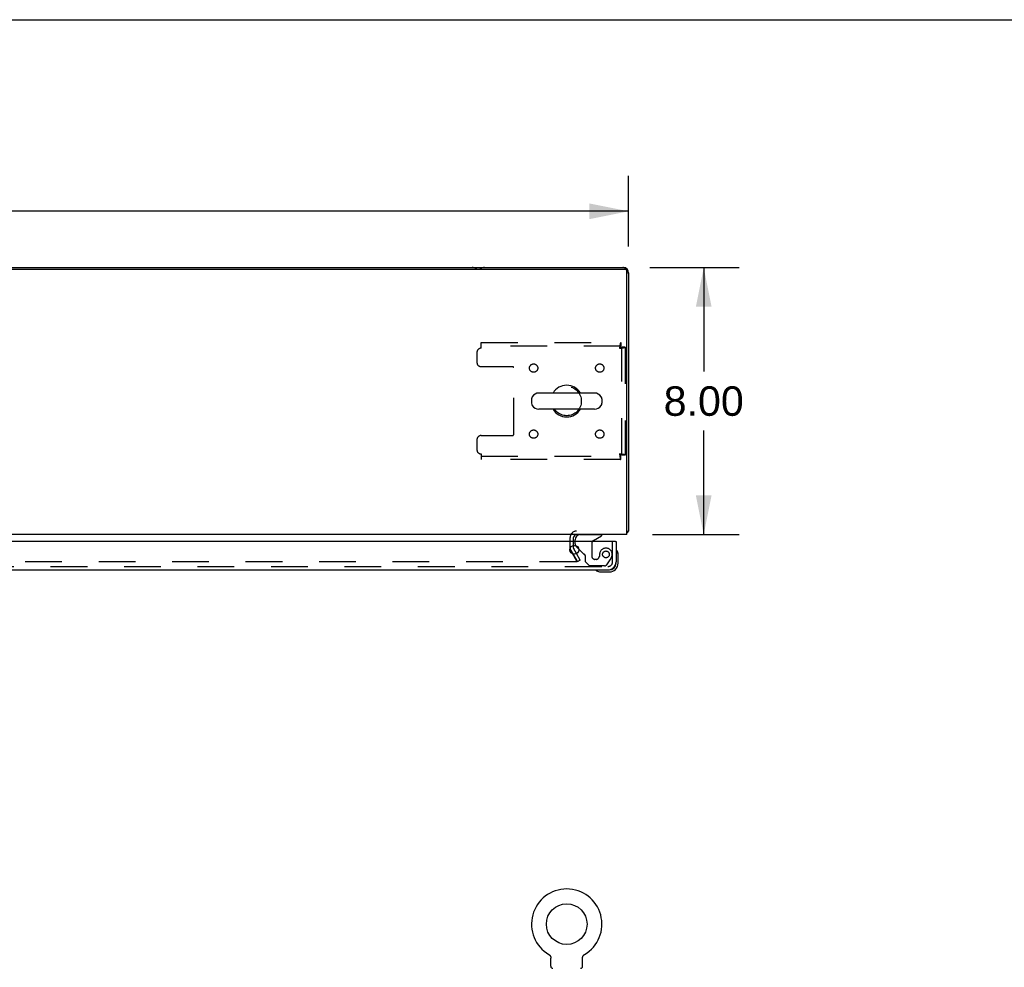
# Model space of a CAD drawing. Header units: inches. Extents: x 0 to 200, y 0 to 129.
# Tile 21 of 27: x 71 to 100, y 101 to 129. Entities that reach past the tile are written whole.
import ezdxf

# ---------------------------------------------------------------- set-up
doc = ezdxf.new("R2010")
doc.units = ezdxf.units.IN
doc.header["$LTSCALE"] = 11
doc.header["$MEASUREMENT"] = 0
doc.linetypes.add('HIDDEN', pattern=[0.2, 0.1, -0.1])
doc.layers.get('0').update_dxf_attribs({"linetype": 'CONTINUOUS'})
for name, color, linetype in [('DEFAULT_2', 8, 'HIDDEN'), ('DIMENSIONS', 7, 'CONTINUOUS'), ('MASTER_DOOR_ASSEMBLY', 7, 'CONTINUOUS')]:
    doc.layers.add(name, color=color, linetype=linetype)
doc.styles.get("Standard").update_dxf_attribs({"font": 'arial.ttf'})
doc.dimstyles.new('DIMSTYLE_1', dxfattribs={"dimtxt": 0.882353, "dimasz": 1.176471, "dimexe": 0.09, "dimexo": 0.07, "dimgap": 0.0375, "dimtad": 0, "dimtih": 1, "dimtoh": 1, "dimzin": 4, "dimdsep": 46, "dimtxsty": 'Standard', "dimblk": '_FILLED', "dimblk1": '_FILLED', "dimblk2": '_FILLED', "dimcen": 0.09, "dimadec": 3, "dimazin": 1, "dimtfac": 1, "dimtdec": 3, "dimtofl": 0, "dimtmove": 0, "dimatfit": 3, "dimldrblk": '_FILLED', "dimfxl": 0, "dimtolj": 1, "dimtzin": 4, "dimarcsym": 0})

# ---------------------------------------------------------------- blocks, each defined once
blk = doc.blocks.new('_FILLED')
at = {"color": 0, "linetype": 'ByBlock'}
blk.add_solid([(0, 0), (-1, 0.2), (-1, -0.2)], dxfattribs=at)
blk = doc.blocks.new('*D3')
at = {"layer": 'DIMENSIONS', "color": 2, "linetype": 'Continuous'}
for p, q in [((40.75, 122.623), (40.75, 124.732)), ((88.75, 122.623), (88.75, 124.732)), ((40.75, 123.673), (62.767, 123.673)), ((88.75, 123.673), (66.733, 123.673))]:
    blk.add_line(p, q, dxfattribs=at)
at = {"layer": 'DIMENSIONS', "color": 2, "linetype": 'Continuous', "xscale": 1.1764705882, "yscale": 1.1764705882, "zscale": 1.1764705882, "rotation": 180}
blk.add_blockref('_FILLED', (40.75, 123.673), dxfattribs=at)
at = {"layer": 'DIMENSIONS', "color": 2, "linetype": 'Continuous', "xscale": 1.1764705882, "yscale": 1.1764705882, "zscale": 1.1764705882}
blk.add_blockref('_FILLED', (88.75, 123.673), dxfattribs=at)
at = {"layer": 'DIMENSIONS', "color": 2, "linetype": 'Continuous', "insert": (64.75, 124.114), "char_height": 0.8824, "width": 3.08332, "attachment_point": 2, "line_spacing_factor": 0.9}
blk.add_mtext('48.00', dxfattribs=at)
blk = doc.blocks.new('*D4')
at = {"layer": 'DIMENSIONS', "color": 2, "linetype": 'Continuous'}
for p, q in [((89.384, 121.989), (92.058, 121.989)), ((90.999, 121.989), (90.999, 118.871)), ((90.999, 113.989), (90.999, 117.106)), ((89.461, 113.989), (92.058, 113.989))]:
    blk.add_line(p, q, dxfattribs=at)
at = {"layer": 'DIMENSIONS', "color": 2, "linetype": 'Continuous', "xscale": 1.1764705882, "yscale": 1.1764705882, "zscale": 1.1764705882}
for p, rotation in [((90.999, 121.989), 90), ((90.999, 113.989), 270)]:
    blk.add_blockref('_FILLED', p, dxfattribs=dict(at, rotation=rotation))
at = {"layer": 'DIMENSIONS', "color": 2, "linetype": 'Continuous', "insert": (90.999, 118.43), "char_height": 0.8824, "width": 2.39777, "attachment_point": 2, "line_spacing_factor": 0.9}
blk.add_mtext('8.00', dxfattribs=at)

msp = doc.modelspace()

# ---------------------------------------------------------------- linework, layer by layer
at = {"color": 7, "linetype": 'Continuous'}
for p, q in [((0, 129.412), (200, 129.412)), ((40.862, 121.937), (88.638, 121.937)), ((88.595, 121.986), (88.595, 121.989)), ((88.704, 121.943), (88.694, 121.933)), ((88.698, 113.989), (88.698, 121.877)), ((88.75, 121.834), (88.747, 121.834)), ((85.842, 118.052), (85.842, 117.925)), ((87.727, 118.23), (86.064, 118.23)), ((87.95, 118.052), (87.95, 117.925)), ((87.727, 117.747), (86.064, 117.747)), ((88.698, 113.989), (40.802, 113.989)), ((88.698, 114.093), (88.75, 114.093)), ((88.709, 114.061), (88.698, 114.07)), ((88.704, 114.034), (88.698, 114.041)), ((86.359, 101.417), (86.359, 101.417)), ((86.359, 101.417), (86.363, 101.415)), ((86.363, 101.415), (86.367, 101.412)), ((86.367, 101.412), (86.37, 101.41)), ((86.37, 101.41), (86.374, 101.407)), ((86.374, 101.407), (86.377, 101.404)), ((86.377, 101.404), (86.38, 101.402)), ((86.38, 101.402), (86.383, 101.399)), ((86.383, 101.399), (86.386, 101.395)), ((86.386, 101.396), (86.389, 101.392)), ((86.389, 101.392), (86.392, 101.389)), ((86.392, 101.389), (86.395, 101.386)), ((86.395, 101.386), (86.397, 101.382)), ((86.397, 101.382), (86.4, 101.379)), ((86.4, 101.379), (86.402, 101.375)), ((86.402, 101.375), (86.404, 101.371)), ((86.404, 101.371), (86.407, 101.367)), ((86.407, 101.367), (86.408, 101.363)), ((86.408, 101.363), (86.41, 101.359)), ((86.41, 101.36), (86.412, 101.355)), ((86.412, 101.356), (86.413, 101.351)), ((86.413, 101.351), (86.415, 101.347)), ((86.415, 101.347), (86.416, 101.343)), ((86.416, 101.343), (86.417, 101.339)), ((86.417, 101.339), (86.418, 101.335)), ((86.421, 101.06), (86.421, 101.309)), ((87.371, 101.309), (87.371, 101.313)), ((87.371, 101.06), (87.371, 101.309)), ((87.373, 101.335), (87.374, 101.339)), ((87.373, 101.33), (87.373, 101.335)), ((87.374, 101.339), (87.375, 101.343)), ((87.375, 101.343), (87.377, 101.347)), ((87.377, 101.347), (87.378, 101.351)), ((87.378, 101.351), (87.38, 101.356)), ((87.38, 101.355), (87.381, 101.36)), ((87.381, 101.359), (87.383, 101.363)), ((87.383, 101.363), (87.385, 101.367)), ((87.385, 101.367), (87.387, 101.371)), ((87.387, 101.371), (87.389, 101.375)), ((87.389, 101.375), (87.392, 101.379)), ((87.392, 101.379), (87.394, 101.382)), ((87.394, 101.382), (87.397, 101.386)), ((87.397, 101.386), (87.399, 101.389)), ((87.399, 101.389), (87.402, 101.392)), ((87.402, 101.392), (87.405, 101.396)), ((87.405, 101.395), (87.408, 101.399)), ((87.408, 101.399), (87.411, 101.402)), ((87.411, 101.402), (87.415, 101.404)), ((87.414, 101.404), (87.418, 101.407)), ((87.418, 101.407), (87.421, 101.41)), ((87.421, 101.41), (87.425, 101.412)), ((87.425, 101.412), (87.428, 101.415)), ((87.425, 101.412), (87.426, 101.413)), ((87.428, 101.415), (87.432, 101.417)), ((87.432, 101.417), (87.432, 101.417))]:
    msp.add_line(p, q, dxfattribs=at)
at = {"color": 3, "linetype": 'Continuous'}
for p, q in [((40.905, 121.989), (88.595, 121.989)), ((88.595, 121.989), (88.587, 121.987)), ((88.748, 121.826), (88.75, 121.834)), ((88.75, 121.834), (88.75, 114.093)), ((87.104, 113.785), (87.104, 113.904)), ((88.726, 114.073), (88.733, 114.076)), ((87.104, 113.584), (87.104, 113.666)), ((87.193, 113.421), (87.108, 113.568))]:
    msp.add_line(p, q, dxfattribs=at)
for points in [[(88.709, 114.061), (88.71, 114.061), (88.71, 114.062), (88.711, 114.062), (88.711, 114.063), (88.712, 114.064), (88.713, 114.064), (88.714, 114.065), (88.715, 114.066), (88.716, 114.066), (88.717, 114.067), (88.718, 114.068), (88.719, 114.069), (88.72, 114.069), (88.722, 114.07), (88.723, 114.071), (88.725, 114.072), (88.726, 114.073)], [(88.733, 114.076), (88.734, 114.077), (88.735, 114.077), (88.737, 114.078), (88.738, 114.079), (88.739, 114.079), (88.74, 114.08), (88.741, 114.081), (88.742, 114.081), (88.743, 114.082), (88.744, 114.082), (88.744, 114.083), (88.745, 114.084), (88.746, 114.084), (88.746, 114.085), (88.747, 114.085), (88.747, 114.086), (88.747, 114.086), (88.748, 114.087), (88.748, 114.087), (88.748, 114.088), (88.749, 114.088), (88.749, 114.088), (88.749, 114.089), (88.749, 114.089), (88.749, 114.09), (88.749, 114.09), (88.75, 114.091), (88.75, 114.091), (88.75, 114.092), (88.75, 114.092), (88.75, 114.093)]]:
    msp.add_lwpolyline(points, dxfattribs=at)
at = {"color": 7, "linetype": 'Continuous'}
for points in [[(86.418, 101.335), (86.419, 101.33), (86.42, 101.326), (86.42, 101.322), (86.42, 101.318), (86.421, 101.313), (86.421, 101.309)], [(86.42, 101.318), (86.421, 101.313), (86.421, 101.309)], [(87.371, 101.313), (87.371, 101.318), (87.371, 101.322), (87.372, 101.326), (87.373, 101.33)], [(87.371, 101.313), (87.371, 101.318), (87.371, 101.322), (87.372, 101.326), (87.373, 101.33)]]:
    msp.add_lwpolyline(points, dxfattribs=at)
msp.add_circle((86.896, 102.324), 0.609, dxfattribs=at)
at = {"color": 3, "linetype": 'Continuous'}
for centre, radius, start, end in [((84.061, 121.8), 0.189, 46.487, 90), ((84.439, 121.8), 0.189, 90, 133.5398), ((88.561, 121.8), 0.189, 0, 90), ((88.595, 121.834), 0.155, 0, 90), ((87.189, 113.904), 0.085, 90, 180), ((88.595, 114.144), 0.155, 311.7522, 334.2998), ((88.561, 114.178), 0.189, 316.4604, 321.7194), ((87.137, 113.584), 0.033, 180, 210)]:
    msp.add_arc(centre, radius, start, end, dxfattribs=at)
at = {"color": 7, "linetype": 'Continuous'}
for centre, radius, start, end in [((88.638, 121.877), 0.06, 0, 90), ((86.896, 117.989), 0.475, 30.5571, 149.4429), ((85.967, 118.052), 0.125, 146.8152, 180), ((86.064, 117.989), 0.241, 90, 146.8152), ((87.727, 117.989), 0.241, 33.1848, 90), ((87.825, 118.052), 0.125, 0, 33.1848), ((85.967, 117.925), 0.125, 180, 213.1848), ((86.064, 117.989), 0.241, 213.1848, 270), ((86.896, 117.989), 0.475, 210.5571, 329.4429), ((87.727, 117.989), 0.241, 270, 326.8152), ((87.825, 117.925), 0.125, 326.8152, 360), ((86.896, 102.324), 1.054, 300.3993, 239.6007), ((86.481, 101.06), 0.06, 180, 270), ((87.311, 101.06), 0.06, 270, 360)]:
    msp.add_arc(centre, radius, start, end, dxfattribs=at)
at = {"layer": 'DEFAULT_2', "color": 8, "linetype": 'HIDDEN'}
for p, q in [((84.333, 119.739), (88.512, 119.739)), ((84.333, 119.572), (84.333, 119.739)), ((88.512, 119.739), (88.512, 119.635)), ((84.208, 119.447), (84.208, 119.145)), ((88.512, 119.635), (84.333, 119.635)), ((88.646, 119.605), (88.542, 119.605)), ((88.542, 116.373), (88.542, 119.605)), ((88.646, 119.605), (88.646, 116.373)), ((84.333, 119.02), (85.278, 119.02)), ((85.308, 116.987), (85.308, 118.99)), ((84.208, 116.832), (84.208, 116.531)), ((84.333, 116.957), (85.278, 116.957)), ((84.333, 116.406), (84.333, 116.239)), ((84.333, 116.343), (88.512, 116.343)), ((88.512, 116.239), (84.333, 116.239)), ((88.512, 116.239), (88.512, 116.343)), ((88.646, 116.373), (88.542, 116.373)), ((87, 113.584), (87, 113.904)), ((87.018, 113.516), (87.2, 113.201)), ((87.214, 113.176), (87.018, 113.516)), ((87.104, 113.666), (87.104, 113.785)), ((87.304, 113.228), (87.193, 113.421)), ((87.304, 113.228), (87.214, 113.176)), ((87.182, 113.176), (42.317, 113.176)), ((86.365, 101.413), (86.367, 101.412))]:
    msp.add_line(p, q, dxfattribs=at)
for points in [[(88.512, 119.739), (88.509, 119.738), (88.507, 119.735), (88.505, 119.729), (88.502, 119.722), (88.5, 119.713), (88.498, 119.702), (88.495, 119.69), (88.493, 119.676), (88.491, 119.661), (88.488, 119.644), (88.486, 119.627), (88.483, 119.609), (88.481, 119.59), (88.479, 119.572)], [(88.512, 119.635), (88.509, 119.634), (88.507, 119.633), (88.505, 119.631), (88.502, 119.628), (88.5, 119.625), (88.498, 119.621), (88.495, 119.616), (88.493, 119.611), (88.491, 119.605), (88.488, 119.599), (88.486, 119.593), (88.483, 119.586), (88.481, 119.579), (88.479, 119.572)], [(88.479, 119.572), (88.497, 119.574), (88.516, 119.576), (88.534, 119.579), (88.551, 119.581), (88.568, 119.584), (88.583, 119.586), (88.597, 119.588), (88.609, 119.591), (88.62, 119.593), (88.629, 119.595), (88.636, 119.598), (88.642, 119.6), (88.645, 119.602), (88.646, 119.605)], [(88.479, 119.572), (88.486, 119.574), (88.493, 119.576), (88.5, 119.579), (88.506, 119.581), (88.512, 119.584), (88.518, 119.586), (88.523, 119.588), (88.528, 119.591), (88.532, 119.593), (88.536, 119.595), (88.538, 119.598), (88.54, 119.6), (88.541, 119.602), (88.542, 119.605)], [(88.646, 116.373), (88.645, 116.375), (88.642, 116.377), (88.636, 116.38), (88.629, 116.382), (88.62, 116.385), (88.609, 116.387), (88.597, 116.389), (88.583, 116.392), (88.568, 116.394), (88.551, 116.396), (88.534, 116.399), (88.516, 116.401), (88.497, 116.403), (88.479, 116.406)], [(88.479, 116.406), (88.481, 116.399), (88.483, 116.392), (88.486, 116.385), (88.488, 116.378), (88.491, 116.372), (88.493, 116.366), (88.495, 116.361), (88.498, 116.356), (88.5, 116.352), (88.502, 116.349), (88.505, 116.346), (88.507, 116.344), (88.509, 116.343), (88.512, 116.343)], [(88.542, 116.373), (88.541, 116.375), (88.54, 116.377), (88.538, 116.38), (88.536, 116.382), (88.532, 116.385), (88.528, 116.387), (88.523, 116.389), (88.518, 116.392), (88.512, 116.394), (88.506, 116.396), (88.5, 116.399), (88.493, 116.401), (88.486, 116.403), (88.479, 116.406)], [(88.479, 116.406), (88.481, 116.387), (88.483, 116.369), (88.486, 116.351), (88.488, 116.333), (88.491, 116.317), (88.493, 116.302), (88.495, 116.288), (88.498, 116.275), (88.5, 116.264), (88.502, 116.255), (88.505, 116.248), (88.507, 116.243), (88.509, 116.24), (88.512, 116.239)], [(87.202, 113.194), (87.202, 113.193), (87.202, 113.191), (87.202, 113.189), (87.201, 113.188), (87.2, 113.186), (87.199, 113.184), (87.198, 113.183), (87.197, 113.182), (87.195, 113.18), (87.194, 113.179), (87.192, 113.178), (87.19, 113.178), (87.188, 113.177), (87.186, 113.177), (87.184, 113.176), (87.182, 113.176)], [(87.2, 113.201), (87.201, 113.2), (87.202, 113.198), (87.202, 113.196), (87.202, 113.195), (87.202, 113.194)]]:
    msp.add_lwpolyline(points, dxfattribs=at)
for centre, radius in [((85.906, 118.978), 0.125), ((87.885, 118.978), 0.125), ((86.896, 117.989), 0.438), ((85.906, 116.999), 0.125), ((87.885, 116.999), 0.125)]:
    msp.add_circle(centre, radius, dxfattribs=at)
for centre, radius, start, end in [((84.333, 119.447), 0.125, 90, 180), ((84.333, 119.145), 0.125, 180, 270), ((85.278, 118.99), 0.03, 0, 90), ((84.333, 116.832), 0.125, 90, 180), ((85.278, 116.987), 0.03, 270, 360), ((84.333, 116.531), 0.125, 180, 270), ((87.189, 113.904), 0.189, 90, 180), ((87.137, 113.584), 0.137, 180, 210)]:
    msp.add_arc(centre, radius, start, end, dxfattribs=at)
at = {"layer": 'MASTER_DOOR_ASSEMBLY', "color": 7, "linetype": 'Continuous'}
for p, q in [((87.146, 113.785), (87.146, 113.832)), ((87.695, 113.812), (87.933, 113.95)), ((87.933, 113.989), (87.933, 113.95)), ((87.256, 113.558), (87.175, 113.638)), ((88.355, 113.785), (88.375, 113.785)), ((88.435, 113.39), (88.432, 113.428)), ((88.435, 113.134), (88.435, 113.39)), ((88.128, 112.931), (88.172, 112.931)), ((88.375, 113.134), (88.375, 113.177)), ((87.877, 112.874), (87.915, 112.871)), ((87.915, 112.871), (88.172, 112.871))]:
    msp.add_line(p, q, dxfattribs=at)
at = {"layer": 'MASTER_DOOR_ASSEMBLY', "color": 8, "linetype": 'HIDDEN'}
for p, q in [((87.303, 113.989), (87.933, 113.989)), ((87.146, 113.709), (87.146, 113.785)), ((87.394, 113.419), (87.256, 113.558)), ((87.645, 113.725), (87.645, 113.346)), ((88.271, 113.177), (88.271, 113.785)), ((87.453, 113.361), (87.453, 113.182)), ((87.776, 113.248), (87.743, 113.248)), ((87.874, 113.346), (87.874, 113.334)), ((88.095, 113.089), (88.196, 113.234)), ((64.843, 113.035), (88.128, 113.035)), ((87.453, 113.182), (87.579, 113.056)), ((88.03, 113.056), (87.579, 113.056))]:
    msp.add_line(p, q, dxfattribs=at)
at = {"layer": 'MASTER_DOOR_ASSEMBLY', "color": 3, "linetype": 'Continuous'}
for p, q in [((88.355, 113.785), (64.906, 113.785)), ((88.375, 113.785), (88.375, 113.177)), ((64.843, 112.931), (88.128, 112.931))]:
    msp.add_line(p, q, dxfattribs=at)
msp.add_circle((87.125, 113.535), 0.133, dxfattribs=at)
at = {"layer": 'MASTER_DOOR_ASSEMBLY', "color": 8, "linetype": 'HIDDEN'}
msp.add_circle((88.071, 113.398), 0.101, dxfattribs=at)
at = {"layer": 'MASTER_DOOR_ASSEMBLY', "color": 7, "linetype": 'Continuous'}
for centre, radius, start, end in [((87.303, 113.832), 0.157, 90, 180), ((87.745, 113.725), 0.1, 120.092, 143.4532), ((87.246, 113.709), 0.1, 207.0268, 225), ((88.39, 113.511), 0.015, 96.3796, 180), ((88.386, 113.511), 0.015, 30.8899, 83.6204), ((88.185, 113.39), 0.25, 0, 30.8899), ((87.795, 112.916), 0.015, 90, 173.6204), ((88.172, 113.134), 0.263, 270, 360), ((88.172, 113.134), 0.203, 270, 360), ((87.795, 112.919), 0.015, 186.3796, 239.1101), ((87.915, 113.121), 0.25, 239.1101, 270)]:
    msp.add_arc(centre, radius, start, end, dxfattribs=at)
at = {"layer": 'MASTER_DOOR_ASSEMBLY', "color": 8, "linetype": 'HIDDEN'}
for centre, radius, start, end in [((87.246, 113.709), 0.1, 180, 207.0268), ((87.745, 113.725), 0.1, 143.4532, 180), ((88.071, 113.398), 0.187, 343.1561, 162.1518), ((87.465, 113.49), 0.1, 225, 248.3904), ((87.414, 113.361), 0.039, 0, 68.3904), ((87.743, 113.346), 0.098, 180, 270), ((87.776, 113.346), 0.098, 270, 360), ((88.267, 113.334), 0.393, 162.0702, 178.3401), ((87.881, 113.455), 0.386, 324.9, 343.1561), ((88.03, 113.135), 0.079, 270, 324.9), ((88.128, 113.177), 0.142, 270, 360)]:
    msp.add_arc(centre, radius, start, end, dxfattribs=at)
at = {"layer": 'MASTER_DOOR_ASSEMBLY', "color": 3, "linetype": 'Continuous'}
msp.add_arc((88.128, 113.177), 0.246, 270, 360, dxfattribs=at)

# ---------------------------------------------------------------- dimensions: what is measured, and where the dimension line sits
at = {"layer": 'DIMENSIONS', "color": 2, "linetype": 'Continuous'}
dim = msp.add_linear_dim(base=(88.75, 123.673), p1=(40.75, 124.802), p2=(88.75, 124.802), dimstyle='DIMSTYLE_1', dxfattribs=at)
dim.commit()
dim.dimension.update_dxf_attribs({"geometry": '*D3', "text_midpoint": (64.727, 123.668), "dimtype": 160})
dim = msp.add_linear_dim(base=(90.999, 113.989), p1=(89.314, 121.989), p2=(89.391, 113.989), angle=270, dimstyle='DIMSTYLE_1', dxfattribs=at)
dim.commit()
dim.dimension.update_dxf_attribs({"geometry": '*D4', "text_midpoint": (90.995, 117.984), "dimtype": 160})

doc.saveas('drawing.dxf')
